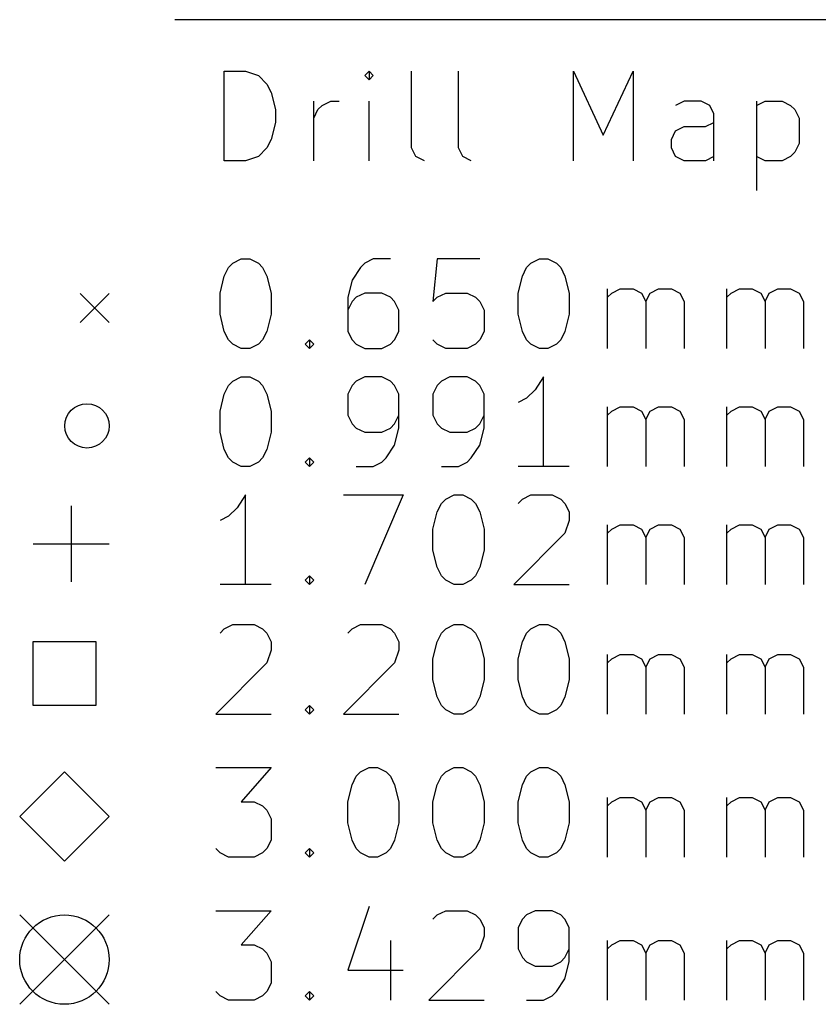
# Model space of a CAD drawing. Extents: x 72.3 to 144.3, y -105.6 to -13.5.
# Tile 1 of 6: x 72.3 to 90.2, y -104.9 to -82.9. Entities that reach past the tile are written whole.
import ezdxf

# ---------------------------------------------------------------- set-up
doc = ezdxf.new("R2010")
doc.units = 0
doc.layers.add('BLACK', color=7, linetype='CONTINUOUS')

msp = doc.modelspace()

# ---------------------------------------------------------------- linework, layer by layer
at = {"layer": 'BLACK', "linetype": 'CONTINUOUS'}
for p, q in [((140.25, -82.875), (75.7916, -82.875)), ((76.9012, -86.0297), (76.9012, -84.0297)), ((76.9012, -84.0297), (77.3773, -84.0297)), ((77.3773, -84.0297), (77.6631, -84.125)), ((77.6631, -84.125), (77.8535, -84.3154)), ((80.1392, -84.0297), (80.044, -84.125)), ((80.044, -84.125), (80.1392, -84.2202)), ((80.2345, -84.125), (80.1392, -84.0297)), ((80.1392, -84.0297), (80.1392, -84.2202)), ((80.1392, -84.2202), (80.2345, -84.125)), ((81.0916, -85.744), (81.0916, -84.0297)), ((82.1392, -85.744), (82.1392, -84.0297)), ((84.7107, -86.0297), (84.7107, -84.0297)), ((84.7107, -84.0297), (85.3773, -85.4583)), ((85.3773, -85.4583), (86.044, -84.0297)), ((86.044, -84.0297), (86.044, -86.0297)), ((77.8535, -84.3154), (77.9488, -84.5059)), ((77.9488, -84.5059), (78.044, -84.8869)), ((78.9012, -86.0297), (78.9012, -84.6964)), ((78.9964, -84.8869), (79.0916, -84.7916)), ((79.0916, -84.7916), (79.2821, -84.6964)), ((79.2821, -84.6964), (79.4726, -84.6964)), ((80.1392, -86.0297), (80.1392, -84.6964)), ((87.1869, -84.6964), (86.9964, -84.7916)), ((87.5678, -84.6964), (87.1869, -84.6964)), ((87.7583, -84.7916), (87.5678, -84.6964)), ((87.8535, -84.9821), (87.7583, -84.7916)), ((88.8059, -84.6964), (88.8059, -86.6964)), ((88.8059, -84.7916), (88.9964, -84.6964)), ((88.9964, -84.6964), (89.3773, -84.6964)), ((89.3773, -84.6964), (89.5678, -84.7916)), ((89.5678, -84.7916), (89.6631, -84.8869)), ((78.044, -84.8869), (78.044, -85.1726)), ((78.9012, -85.0773), (78.9964, -84.8869)), ((87.8535, -86.0297), (87.8535, -84.9821)), ((89.6631, -84.8869), (89.7583, -85.0773)), ((78.044, -85.1726), (77.9488, -85.5535)), ((87.6631, -85.2678), (87.8535, -85.1726)), ((89.7583, -85.0773), (89.7583, -85.6488)), ((86.9012, -85.5535), (86.9964, -85.3631)), ((86.9964, -85.3631), (87.1869, -85.2678)), ((87.1869, -85.2678), (87.6631, -85.2678)), ((77.9488, -85.5535), (77.8535, -85.744)), ((86.9012, -85.744), (86.9012, -85.5535)), ((89.7583, -85.6488), (89.6631, -85.8392)), ((77.8535, -85.744), (77.6631, -85.9345)), ((81.1869, -85.9345), (81.0916, -85.744)), ((82.2345, -85.9345), (82.1392, -85.744)), ((86.9964, -85.9345), (86.9012, -85.744)), ((89.6631, -85.8392), (89.5678, -85.9345)), ((77.3773, -86.0297), (76.9012, -86.0297)), ((77.6631, -85.9345), (77.3773, -86.0297)), ((81.3773, -86.0297), (81.1869, -85.9345)), ((82.425, -86.0297), (82.2345, -85.9345)), ((87.1869, -86.0297), (86.9964, -85.9345)), ((87.6631, -86.0297), (87.1869, -86.0297)), ((87.8535, -85.9345), (87.6631, -86.0297)), ((88.9964, -86.0297), (88.8059, -85.9345)), ((89.3773, -86.0297), (88.9964, -86.0297)), ((89.5678, -85.9345), (89.3773, -86.0297)), ((76.9964, -88.4202), (77.0916, -88.325)), ((77.0916, -88.325), (77.2821, -88.2297)), ((77.2821, -88.2297), (77.4726, -88.2297)), ((77.4726, -88.2297), (77.6631, -88.325)), ((77.6631, -88.325), (77.7583, -88.4202)), ((80.044, -88.325), (79.9488, -88.4202)), ((80.2345, -88.2297), (80.044, -88.325)), ((80.6154, -88.2297), (80.2345, -88.2297)), ((81.6631, -88.2297), (81.5678, -89.1821)), ((82.6154, -88.2297), (81.6631, -88.2297)), ((83.6631, -88.4202), (83.7583, -88.325)), ((83.7583, -88.325), (83.9488, -88.2297)), ((83.9488, -88.2297), (84.1392, -88.2297)), ((84.1392, -88.2297), (84.3297, -88.325)), ((84.3297, -88.325), (84.425, -88.4202)), ((76.9012, -88.6107), (76.9964, -88.4202)), ((77.7583, -88.4202), (77.8535, -88.6107)), ((79.9488, -88.4202), (79.7583, -88.7059)), ((83.5678, -88.6107), (83.6631, -88.4202)), ((84.425, -88.4202), (84.5202, -88.6107)), ((76.8059, -88.9916), (76.9012, -88.6107)), ((77.8535, -88.6107), (77.9488, -88.9916)), ((79.7583, -88.7059), (79.6631, -89.0869)), ((83.4726, -88.9916), (83.5678, -88.6107)), ((84.5202, -88.6107), (84.6154, -88.9916)), ((73.675, -89), (74.325, -89.65)), ((74.325, -89), (73.675, -89.65)), ((76.8059, -89.4678), (76.8059, -88.9916)), ((77.9488, -88.9916), (77.9488, -89.4678)), ((80.044, -88.9916), (79.8535, -89.0869)), ((80.425, -88.9916), (80.044, -88.9916)), ((80.6154, -89.0869), (80.425, -88.9916)), ((81.6631, -89.0869), (81.8535, -88.9916)), ((81.8535, -88.9916), (82.3297, -88.9916)), ((82.3297, -88.9916), (82.5202, -89.0869)), ((83.4726, -89.4678), (83.4726, -88.9916)), ((84.6154, -88.9916), (84.6154, -89.4678)), ((85.4726, -90.2297), (85.4726, -88.8964)), ((85.4726, -89.0869), (85.5678, -88.9916)), ((85.5678, -88.9916), (85.7583, -88.8964)), ((85.7583, -88.8964), (86.044, -88.8964)), ((86.044, -88.8964), (86.2345, -88.9916)), ((86.2345, -88.9916), (86.3297, -89.1821)), ((86.3297, -89.1821), (86.425, -88.9916)), ((86.425, -88.9916), (86.6154, -88.8964)), ((86.6154, -88.8964), (86.9012, -88.8964)), ((86.9012, -88.8964), (87.0916, -88.9916)), ((87.0916, -88.9916), (87.1869, -89.1821)), ((88.1392, -90.2297), (88.1392, -88.8964)), ((88.1392, -89.0869), (88.2345, -88.9916)), ((88.2345, -88.9916), (88.425, -88.8964)), ((88.425, -88.8964), (88.7107, -88.8964)), ((88.7107, -88.8964), (88.9012, -88.9916)), ((88.9012, -88.9916), (88.9964, -89.1821)), ((88.9964, -89.1821), (89.0916, -88.9916)), ((89.0916, -88.9916), (89.2821, -88.8964)), ((89.2821, -88.8964), (89.5678, -88.8964)), ((89.5678, -88.8964), (89.7583, -88.9916)), ((89.7583, -88.9916), (89.8535, -89.1821)), ((79.6631, -89.0869), (79.6631, -89.8488)), ((79.7583, -89.1821), (79.6631, -89.3726)), ((79.8535, -89.0869), (79.7583, -89.1821)), ((80.7107, -89.1821), (80.6154, -89.0869)), ((80.8059, -89.3726), (80.7107, -89.1821)), ((81.5678, -89.1821), (81.6631, -89.0869)), ((82.5202, -89.0869), (82.6154, -89.1821)), ((82.6154, -89.1821), (82.7107, -89.3726)), ((86.3297, -89.1821), (86.3297, -90.2297)), ((87.1869, -89.1821), (87.1869, -90.2297)), ((88.9964, -89.1821), (88.9964, -90.2297)), ((89.8535, -89.1821), (89.8535, -90.2297)), ((80.8059, -89.8488), (80.8059, -89.3726)), ((82.7107, -89.3726), (82.7107, -89.8488)), ((76.9012, -89.8488), (76.8059, -89.4678)), ((77.9488, -89.4678), (77.8535, -89.8488)), ((83.5678, -89.8488), (83.4726, -89.4678)), ((84.6154, -89.4678), (84.5202, -89.8488)), ((76.9964, -90.0392), (76.9012, -89.8488)), ((77.8535, -89.8488), (77.7583, -90.0392)), ((79.6631, -89.8488), (79.7583, -90.0392)), ((80.7107, -90.0392), (80.8059, -89.8488)), ((82.7107, -89.8488), (82.6154, -90.0392)), ((83.6631, -90.0392), (83.5678, -89.8488)), ((84.5202, -89.8488), (84.425, -90.0392)), ((77.0916, -90.1345), (76.9964, -90.0392)), ((77.7583, -90.0392), (77.6631, -90.1345)), ((78.7107, -90.1345), (78.8059, -90.0392)), ((78.8059, -90.0392), (78.9012, -90.1345)), ((78.8059, -90.0392), (78.8059, -90.2297)), ((79.7583, -90.0392), (79.8535, -90.1345)), ((80.6154, -90.1345), (80.7107, -90.0392)), ((81.6631, -90.1345), (81.5678, -90.0392)), ((82.6154, -90.0392), (82.5202, -90.1345)), ((83.7583, -90.1345), (83.6631, -90.0392)), ((84.425, -90.0392), (84.3297, -90.1345)), ((77.2821, -90.2297), (77.0916, -90.1345)), ((77.4726, -90.2297), (77.2821, -90.2297)), ((77.6631, -90.1345), (77.4726, -90.2297)), ((78.8059, -90.2297), (78.7107, -90.1345)), ((78.9012, -90.1345), (78.8059, -90.2297)), ((79.8535, -90.1345), (80.044, -90.2297)), ((80.044, -90.2297), (80.425, -90.2297)), ((80.425, -90.2297), (80.6154, -90.1345)), ((81.8535, -90.2297), (81.6631, -90.1345)), ((82.3297, -90.2297), (81.8535, -90.2297)), ((82.5202, -90.1345), (82.3297, -90.2297)), ((83.9488, -90.2297), (83.7583, -90.1345)), ((84.1392, -90.2297), (83.9488, -90.2297)), ((84.3297, -90.1345), (84.1392, -90.2297)), ((76.9964, -91.0602), (77.0916, -90.965)), ((77.0916, -90.965), (77.2821, -90.8697)), ((77.2821, -90.8697), (77.4726, -90.8697)), ((77.4726, -90.8697), (77.6631, -90.965)), ((77.6631, -90.965), (77.7583, -91.0602)), ((79.8535, -90.965), (79.7583, -91.0602)), ((80.044, -90.8697), (79.8535, -90.965)), ((80.425, -90.8697), (80.044, -90.8697)), ((80.6154, -90.965), (80.425, -90.8697)), ((80.7107, -91.0602), (80.6154, -90.965)), ((81.7583, -90.965), (81.6631, -91.0602)), ((81.9488, -90.8697), (81.7583, -90.965)), ((82.3297, -90.8697), (81.9488, -90.8697)), ((82.5202, -90.965), (82.3297, -90.8697)), ((82.6154, -91.0602), (82.5202, -90.965)), ((84.044, -90.8697), (83.8535, -91.1554)), ((84.044, -92.8697), (84.044, -90.8697)), ((76.9012, -91.2507), (76.9964, -91.0602)), ((77.7583, -91.0602), (77.8535, -91.2507)), ((79.7583, -91.0602), (79.6631, -91.2507)), ((80.8059, -91.2507), (80.7107, -91.0602)), ((81.6631, -91.0602), (81.5678, -91.2507)), ((82.7107, -91.2507), (82.6154, -91.0602)), ((83.8535, -91.1554), (83.6631, -91.3459)), ((76.8059, -91.6316), (76.9012, -91.2507)), ((77.8535, -91.2507), (77.9488, -91.6316)), ((79.6631, -91.2507), (79.6631, -91.7269)), ((80.8059, -92.0126), (80.8059, -91.2507)), ((81.5678, -91.2507), (81.5678, -91.7269)), ((82.7107, -92.0126), (82.7107, -91.2507)), ((83.6631, -91.3459), (83.4726, -91.4412)), ((76.8059, -92.1078), (76.8059, -91.6316)), ((77.9488, -91.6316), (77.9488, -92.1078)), ((85.4726, -92.8697), (85.4726, -91.5364)), ((85.4726, -91.7269), (85.5678, -91.6316)), ((85.5678, -91.6316), (85.7583, -91.5364)), ((85.7583, -91.5364), (86.044, -91.5364)), ((86.044, -91.5364), (86.2345, -91.6316)), ((86.2345, -91.6316), (86.3297, -91.8221)), ((86.3297, -91.8221), (86.425, -91.6316)), ((86.425, -91.6316), (86.6154, -91.5364)), ((86.6154, -91.5364), (86.9012, -91.5364)), ((86.9012, -91.5364), (87.0916, -91.6316)), ((87.0916, -91.6316), (87.1869, -91.8221)), ((88.1392, -92.8697), (88.1392, -91.5364)), ((88.1392, -91.7269), (88.2345, -91.6316)), ((88.2345, -91.6316), (88.425, -91.5364)), ((88.425, -91.5364), (88.7107, -91.5364)), ((88.7107, -91.5364), (88.9012, -91.6316)), ((88.9012, -91.6316), (88.9964, -91.8221)), ((88.9964, -91.8221), (89.0916, -91.6316)), ((89.0916, -91.6316), (89.2821, -91.5364)), ((89.2821, -91.5364), (89.5678, -91.5364)), ((89.5678, -91.5364), (89.7583, -91.6316)), ((89.7583, -91.6316), (89.8535, -91.8221)), ((79.6631, -91.7269), (79.7583, -91.9173)), ((80.7107, -91.9173), (80.8059, -91.7269)), ((81.5678, -91.7269), (81.6631, -91.9173)), ((82.6154, -91.9173), (82.7107, -91.7269)), ((86.3297, -91.8221), (86.3297, -92.8697)), ((87.1869, -91.8221), (87.1869, -92.8697)), ((88.9964, -91.8221), (88.9964, -92.8697)), ((89.8535, -91.8221), (89.8535, -92.8697)), ((79.7583, -91.9173), (79.8535, -92.0126)), ((79.8535, -92.0126), (80.044, -92.1078)), ((80.425, -92.1078), (80.6154, -92.0126)), ((80.6154, -92.0126), (80.7107, -91.9173)), ((80.7107, -92.3935), (80.8059, -92.0126)), ((81.6631, -91.9173), (81.7583, -92.0126)), ((81.7583, -92.0126), (81.9488, -92.1078)), ((82.3297, -92.1078), (82.5202, -92.0126)), ((82.5202, -92.0126), (82.6154, -91.9173)), ((82.6154, -92.3935), (82.7107, -92.0126)), ((76.9012, -92.4888), (76.8059, -92.1078)), ((77.9488, -92.1078), (77.8535, -92.4888)), ((80.044, -92.1078), (80.425, -92.1078)), ((81.9488, -92.1078), (82.3297, -92.1078)), ((76.9964, -92.6792), (76.9012, -92.4888)), ((77.8535, -92.4888), (77.7583, -92.6792)), ((80.5202, -92.6792), (80.7107, -92.3935)), ((82.425, -92.6792), (82.6154, -92.3935)), ((77.0916, -92.7745), (76.9964, -92.6792)), ((77.7583, -92.6792), (77.6631, -92.7745)), ((78.7107, -92.7745), (78.8059, -92.6792)), ((78.8059, -92.6792), (78.9012, -92.7745)), ((78.8059, -92.6792), (78.8059, -92.8697)), ((80.425, -92.7745), (80.5202, -92.6792)), ((82.3297, -92.7745), (82.425, -92.6792)), ((77.2821, -92.8697), (77.0916, -92.7745)), ((77.4726, -92.8697), (77.2821, -92.8697)), ((77.6631, -92.7745), (77.4726, -92.8697)), ((78.8059, -92.8697), (78.7107, -92.7745)), ((78.9012, -92.7745), (78.8059, -92.8697)), ((79.8535, -92.8697), (80.2345, -92.8697)), ((80.2345, -92.8697), (80.425, -92.7745)), ((81.7583, -92.8697), (82.1392, -92.8697)), ((82.1392, -92.8697), (82.3297, -92.7745)), ((84.6154, -92.8697), (83.4726, -92.8697)), ((77.3773, -93.5097), (77.1869, -93.7954)), ((77.3773, -95.5097), (77.3773, -93.5097)), ((79.5678, -93.5097), (80.9012, -93.5097)), ((80.9012, -93.5097), (80.044, -95.5097)), ((81.7583, -93.7002), (81.8535, -93.605)), ((81.8535, -93.605), (82.044, -93.5097)), ((82.044, -93.5097), (82.2345, -93.5097)), ((82.2345, -93.5097), (82.425, -93.605)), ((82.425, -93.605), (82.5202, -93.7002)), ((83.4726, -93.7002), (83.5678, -93.605)), ((83.5678, -93.605), (83.7583, -93.5097)), ((83.7583, -93.5097), (84.2345, -93.5097)), ((84.2345, -93.5097), (84.425, -93.605)), ((84.425, -93.605), (84.5202, -93.7002)), ((73.4741, -93.7541), (73.4741, -95.4559)), ((77.1869, -93.7954), (76.9964, -93.9859)), ((81.6631, -93.8907), (81.7583, -93.7002)), ((82.5202, -93.7002), (82.6154, -93.8907)), ((84.5202, -93.7002), (84.6154, -93.8907)), ((76.9964, -93.9859), (76.8059, -94.0812)), ((81.5678, -94.2716), (81.6631, -93.8907)), ((82.6154, -93.8907), (82.7107, -94.2716)), ((84.6154, -93.8907), (84.6154, -94.0812)), ((81.5678, -94.7478), (81.5678, -94.2716)), ((82.7107, -94.2716), (82.7107, -94.7478)), ((84.6154, -94.0812), (84.5202, -94.3669)), ((85.4726, -95.5097), (85.4726, -94.1764)), ((85.4726, -94.3669), (85.5678, -94.2716)), ((85.5678, -94.2716), (85.7583, -94.1764)), ((85.7583, -94.1764), (86.044, -94.1764)), ((86.044, -94.1764), (86.2345, -94.2716)), ((86.2345, -94.2716), (86.3297, -94.4621)), ((86.3297, -94.4621), (86.425, -94.2716)), ((86.425, -94.2716), (86.6154, -94.1764)), ((86.6154, -94.1764), (86.9012, -94.1764)), ((86.9012, -94.1764), (87.0916, -94.2716)), ((87.0916, -94.2716), (87.1869, -94.4621)), ((88.1392, -95.5097), (88.1392, -94.1764)), ((88.1392, -94.3669), (88.2345, -94.2716)), ((88.2345, -94.2716), (88.425, -94.1764)), ((88.425, -94.1764), (88.7107, -94.1764)), ((88.7107, -94.1764), (88.9012, -94.2716)), ((88.9012, -94.2716), (88.9964, -94.4621)), ((88.9964, -94.4621), (89.0916, -94.2716)), ((89.0916, -94.2716), (89.2821, -94.1764)), ((89.2821, -94.1764), (89.5678, -94.1764)), ((89.5678, -94.1764), (89.7583, -94.2716)), ((89.7583, -94.2716), (89.8535, -94.4621)), ((84.5202, -94.3669), (83.3773, -95.5097)), ((86.3297, -94.4621), (86.3297, -95.5097)), ((87.1869, -94.4621), (87.1869, -95.5097)), ((88.9964, -94.4621), (88.9964, -95.5097)), ((89.8535, -94.4621), (89.8535, -95.5097)), ((72.6232, -94.605), (74.325, -94.605)), ((81.6631, -95.1288), (81.5678, -94.7478)), ((82.7107, -94.7478), (82.6154, -95.1288)), ((81.7583, -95.3192), (81.6631, -95.1288)), ((82.6154, -95.1288), (82.5202, -95.3192)), ((78.7107, -95.4145), (78.8059, -95.3192)), ((78.8059, -95.3192), (78.9012, -95.4145)), ((78.8059, -95.3192), (78.8059, -95.5097)), ((81.8535, -95.4145), (81.7583, -95.3192)), ((82.5202, -95.3192), (82.425, -95.4145)), ((77.9488, -95.5097), (76.8059, -95.5097)), ((78.8059, -95.5097), (78.7107, -95.4145)), ((78.9012, -95.4145), (78.8059, -95.5097)), ((82.044, -95.5097), (81.8535, -95.4145)), ((82.2345, -95.5097), (82.044, -95.5097)), ((82.425, -95.4145), (82.2345, -95.5097)), ((83.3773, -95.5097), (84.6154, -95.5097)), ((76.9012, -96.5068), (77.0916, -96.4115)), ((77.0916, -96.4115), (77.5678, -96.4115)), ((77.5678, -96.4115), (77.7583, -96.5068)), ((79.7583, -96.5068), (79.9488, -96.4115)), ((79.9488, -96.4115), (80.425, -96.4115)), ((80.425, -96.4115), (80.6154, -96.5068)), ((81.8535, -96.5068), (82.044, -96.4115)), ((82.044, -96.4115), (82.2345, -96.4115)), ((82.2345, -96.4115), (82.425, -96.5068)), ((83.7583, -96.5068), (83.9488, -96.4115)), ((83.9488, -96.4115), (84.1392, -96.4115)), ((84.1392, -96.4115), (84.3297, -96.5068)), ((76.8059, -96.602), (76.9012, -96.5068)), ((77.7583, -96.5068), (77.8535, -96.602)), ((77.8535, -96.602), (77.9488, -96.7925)), ((79.6631, -96.602), (79.7583, -96.5068)), ((80.6154, -96.5068), (80.7107, -96.602)), ((80.7107, -96.602), (80.8059, -96.7925)), ((81.6631, -96.7925), (81.7583, -96.602)), ((81.7583, -96.602), (81.8535, -96.5068)), ((82.425, -96.5068), (82.5202, -96.602)), ((82.5202, -96.602), (82.6154, -96.7925)), ((83.5678, -96.7925), (83.6631, -96.602)), ((83.6631, -96.602), (83.7583, -96.5068)), ((84.3297, -96.5068), (84.425, -96.602)), ((84.425, -96.602), (84.5202, -96.7925)), ((74.0321, -96.7996), (72.6179, -96.7996)), ((72.6179, -96.7996), (72.6179, -98.2139)), ((74.0321, -98.2139), (74.0321, -96.7996)), ((77.9488, -96.7925), (77.9488, -96.983)), ((80.8059, -96.7925), (80.8059, -96.983)), ((81.5678, -97.1734), (81.6631, -96.7925)), ((82.6154, -96.7925), (82.7107, -97.1734)), ((83.4726, -97.1734), (83.5678, -96.7925)), ((84.5202, -96.7925), (84.6154, -97.1734)), ((77.9488, -96.983), (77.8535, -97.2687)), ((80.8059, -96.983), (80.7107, -97.2687)), ((85.4726, -98.4115), (85.4726, -97.0782)), ((85.5678, -97.1734), (85.7583, -97.0782)), ((85.7583, -97.0782), (86.044, -97.0782)), ((86.044, -97.0782), (86.2345, -97.1734)), ((86.425, -97.1734), (86.6154, -97.0782)), ((86.6154, -97.0782), (86.9012, -97.0782)), ((86.9012, -97.0782), (87.0916, -97.1734)), ((88.1392, -98.4115), (88.1392, -97.0782)), ((88.2345, -97.1734), (88.425, -97.0782)), ((88.425, -97.0782), (88.7107, -97.0782)), ((88.7107, -97.0782), (88.9012, -97.1734)), ((89.0916, -97.1734), (89.2821, -97.0782)), ((89.2821, -97.0782), (89.5678, -97.0782)), ((89.5678, -97.0782), (89.7583, -97.1734)), ((77.8535, -97.2687), (76.7107, -98.4115)), ((80.7107, -97.2687), (79.5678, -98.4115)), ((81.5678, -97.6496), (81.5678, -97.1734)), ((82.7107, -97.1734), (82.7107, -97.6496)), ((83.4726, -97.6496), (83.4726, -97.1734)), ((84.6154, -97.1734), (84.6154, -97.6496)), ((85.4726, -97.2687), (85.5678, -97.1734)), ((86.2345, -97.1734), (86.3297, -97.3639)), ((86.3297, -97.3639), (86.425, -97.1734)), ((86.3297, -97.3639), (86.3297, -98.4115)), ((87.0916, -97.1734), (87.1869, -97.3639)), ((87.1869, -97.3639), (87.1869, -98.4115)), ((88.1392, -97.2687), (88.2345, -97.1734)), ((88.9012, -97.1734), (88.9964, -97.3639)), ((88.9964, -97.3639), (89.0916, -97.1734)), ((88.9964, -97.3639), (88.9964, -98.4115)), ((89.7583, -97.1734), (89.8535, -97.3639)), ((89.8535, -97.3639), (89.8535, -98.4115)), ((81.6631, -98.0306), (81.5678, -97.6496)), ((82.7107, -97.6496), (82.6154, -98.0306)), ((83.5678, -98.0306), (83.4726, -97.6496)), ((84.6154, -97.6496), (84.5202, -98.0306)), ((81.7583, -98.221), (81.6631, -98.0306)), ((82.6154, -98.0306), (82.5202, -98.221)), ((83.6631, -98.221), (83.5678, -98.0306)), ((84.5202, -98.0306), (84.425, -98.221)), ((72.6179, -98.2139), (74.0321, -98.2139)), ((78.7107, -98.3163), (78.8059, -98.221)), ((78.8059, -98.221), (78.9012, -98.3163)), ((78.8059, -98.221), (78.8059, -98.4115)), ((81.8535, -98.3163), (81.7583, -98.221)), ((82.5202, -98.221), (82.425, -98.3163)), ((83.7583, -98.3163), (83.6631, -98.221)), ((84.425, -98.221), (84.3297, -98.3163)), ((76.7107, -98.4115), (77.9488, -98.4115)), ((78.8059, -98.4115), (78.7107, -98.3163)), ((78.9012, -98.3163), (78.8059, -98.4115)), ((79.5678, -98.4115), (80.8059, -98.4115)), ((82.044, -98.4115), (81.8535, -98.3163)), ((82.2345, -98.4115), (82.044, -98.4115)), ((82.425, -98.3163), (82.2345, -98.4115)), ((83.9488, -98.4115), (83.7583, -98.3163)), ((84.1392, -98.4115), (83.9488, -98.4115)), ((84.3297, -98.3163), (84.1392, -98.4115)), ((73.325, -99.7068), (72.325, -100.707)), ((74.325, -100.707), (73.325, -99.7068)), ((76.7107, -99.6115), (77.9488, -99.6115)), ((77.9488, -99.6115), (77.2821, -100.373)), ((79.7583, -99.9925), (79.8535, -99.802)), ((79.8535, -99.802), (79.9488, -99.7068)), ((79.9488, -99.7068), (80.1392, -99.6115)), ((80.1392, -99.6115), (80.3297, -99.6115)), ((80.3297, -99.6115), (80.5202, -99.7068)), ((80.5202, -99.7068), (80.6154, -99.802)), ((80.6154, -99.802), (80.7107, -99.9925)), ((81.6631, -99.9925), (81.7583, -99.802)), ((81.7583, -99.802), (81.8535, -99.7068)), ((81.8535, -99.7068), (82.044, -99.6115)), ((82.044, -99.6115), (82.2345, -99.6115)), ((82.2345, -99.6115), (82.425, -99.7068)), ((82.425, -99.7068), (82.5202, -99.802)), ((82.5202, -99.802), (82.6154, -99.9925)), ((83.5678, -99.9925), (83.6631, -99.802)), ((83.6631, -99.802), (83.7583, -99.7068)), ((83.7583, -99.7068), (83.9488, -99.6115)), ((83.9488, -99.6115), (84.1392, -99.6115)), ((84.1392, -99.6115), (84.3297, -99.7068)), ((84.3297, -99.7068), (84.425, -99.802)), ((84.425, -99.802), (84.5202, -99.9925)), ((79.6631, -100.373), (79.7583, -99.9925)), ((80.7107, -99.9925), (80.8059, -100.373)), ((81.5678, -100.373), (81.6631, -99.9925)), ((82.6154, -99.9925), (82.7107, -100.373)), ((83.4726, -100.373), (83.5678, -99.9925)), ((84.5202, -99.9925), (84.6154, -100.373)), ((77.2821, -100.373), (77.5678, -100.373)), ((77.5678, -100.373), (77.7583, -100.469)), ((79.6631, -100.85), (79.6631, -100.373)), ((80.8059, -100.373), (80.8059, -100.85)), ((81.5678, -100.85), (81.5678, -100.373)), ((82.7107, -100.373), (82.7107, -100.85)), ((83.4726, -100.85), (83.4726, -100.373)), ((84.6154, -100.373), (84.6154, -100.85)), ((85.4726, -101.612), (85.4726, -100.278)), ((85.4726, -100.469), (85.5678, -100.373)), ((85.5678, -100.373), (85.7583, -100.278)), ((85.7583, -100.278), (86.044, -100.278)), ((86.044, -100.278), (86.2345, -100.373)), ((86.2345, -100.373), (86.3297, -100.564)), ((86.3297, -100.564), (86.425, -100.373)), ((86.425, -100.373), (86.6154, -100.278)), ((86.6154, -100.278), (86.9012, -100.278)), ((86.9012, -100.278), (87.0916, -100.373)), ((87.0916, -100.373), (87.1869, -100.564)), ((88.1392, -101.612), (88.1392, -100.278)), ((88.1392, -100.469), (88.2345, -100.373)), ((88.2345, -100.373), (88.425, -100.278)), ((88.425, -100.278), (88.7107, -100.278)), ((88.7107, -100.278), (88.9012, -100.373)), ((88.9012, -100.373), (88.9964, -100.564)), ((88.9964, -100.564), (89.0916, -100.373)), ((89.0916, -100.373), (89.2821, -100.278)), ((89.2821, -100.278), (89.5678, -100.278)), ((89.5678, -100.278), (89.7583, -100.373)), ((89.7583, -100.373), (89.8535, -100.564)), ((77.7583, -100.469), (77.8535, -100.564)), ((77.8535, -100.564), (77.9488, -100.754)), ((86.3297, -100.564), (86.3297, -101.612)), ((87.1869, -100.564), (87.1869, -101.612)), ((88.9964, -100.564), (88.9964, -101.612)), ((89.8535, -100.564), (89.8535, -101.612)), ((72.325, -100.707), (73.325, -101.707)), ((73.325, -101.707), (74.325, -100.707)), ((77.9488, -100.754), (77.9488, -101.231)), ((79.7583, -101.231), (79.6631, -100.85)), ((80.8059, -100.85), (80.7107, -101.231)), ((81.6631, -101.231), (81.5678, -100.85)), ((82.7107, -100.85), (82.6154, -101.231)), ((83.5678, -101.231), (83.4726, -100.85)), ((84.6154, -100.85), (84.5202, -101.231)), ((77.9488, -101.231), (77.8535, -101.421)), ((79.8535, -101.421), (79.7583, -101.231)), ((80.7107, -101.231), (80.6154, -101.421)), ((81.7583, -101.421), (81.6631, -101.231)), ((82.6154, -101.231), (82.5202, -101.421)), ((83.6631, -101.421), (83.5678, -101.231)), ((84.5202, -101.231), (84.425, -101.421)), ((76.8059, -101.516), (76.7107, -101.421)), ((76.9964, -101.612), (76.8059, -101.516)), ((77.7583, -101.516), (77.5678, -101.612)), ((77.8535, -101.421), (77.7583, -101.516)), ((78.7107, -101.516), (78.8059, -101.421)), ((78.8059, -101.612), (78.7107, -101.516)), ((78.8059, -101.421), (78.9012, -101.516)), ((78.8059, -101.421), (78.8059, -101.612)), ((78.9012, -101.516), (78.8059, -101.612)), ((79.9488, -101.516), (79.8535, -101.421)), ((80.1392, -101.612), (79.9488, -101.516)), ((80.5202, -101.516), (80.3297, -101.612)), ((80.6154, -101.421), (80.5202, -101.516)), ((81.8535, -101.516), (81.7583, -101.421)), ((82.044, -101.612), (81.8535, -101.516)), ((82.425, -101.516), (82.2345, -101.612)), ((82.5202, -101.421), (82.425, -101.516)), ((83.7583, -101.516), (83.6631, -101.421)), ((83.9488, -101.612), (83.7583, -101.516)), ((84.3297, -101.516), (84.1392, -101.612)), ((84.425, -101.421), (84.3297, -101.516)), ((77.5678, -101.612), (76.9964, -101.612)), ((80.3297, -101.612), (80.1392, -101.612)), ((82.2345, -101.612), (82.044, -101.612)), ((84.1392, -101.612), (83.9488, -101.612)), ((76.7107, -102.812), (77.9488, -102.812)), ((77.9488, -102.812), (77.2821, -103.573)), ((80.1392, -102.716), (79.6631, -104.145)), ((81.6631, -102.907), (81.8535, -102.812)), ((81.8535, -102.812), (82.3297, -102.812)), ((82.3297, -102.812), (82.5202, -102.907)), ((83.8535, -102.812), (83.6631, -102.907)), ((84.2345, -102.812), (83.8535, -102.812)), ((84.425, -102.907), (84.2345, -102.812)), ((72.325, -102.907), (74.325, -104.907)), ((74.325, -102.907), (72.325, -104.907)), ((81.5678, -103.002), (81.6631, -102.907)), ((82.5202, -102.907), (82.6154, -103.002)), ((82.6154, -103.002), (82.7107, -103.192)), ((83.5678, -103.002), (83.4726, -103.192)), ((83.6631, -102.907), (83.5678, -103.002)), ((84.5202, -103.002), (84.425, -102.907)), ((84.6154, -103.192), (84.5202, -103.002)), ((82.7107, -103.192), (82.7107, -103.383)), ((83.4726, -103.192), (83.4726, -103.669)), ((84.6154, -103.954), (84.6154, -103.192)), ((80.6154, -103.478), (80.6154, -104.812)), ((82.7107, -103.383), (82.6154, -103.669)), ((85.4726, -104.812), (85.4726, -103.478)), ((85.5678, -103.573), (85.7583, -103.478)), ((85.7583, -103.478), (86.044, -103.478)), ((86.044, -103.478), (86.2345, -103.573)), ((86.425, -103.573), (86.6154, -103.478)), ((86.6154, -103.478), (86.9012, -103.478)), ((86.9012, -103.478), (87.0916, -103.573)), ((88.1392, -104.812), (88.1392, -103.478)), ((88.2345, -103.573), (88.425, -103.478)), ((88.425, -103.478), (88.7107, -103.478)), ((88.7107, -103.478), (88.9012, -103.573)), ((89.0916, -103.573), (89.2821, -103.478)), ((89.2821, -103.478), (89.5678, -103.478)), ((89.5678, -103.478), (89.7583, -103.573)), ((77.2821, -103.573), (77.5678, -103.573)), ((77.5678, -103.573), (77.7583, -103.669)), ((77.7583, -103.669), (77.8535, -103.764)), ((77.8535, -103.764), (77.9488, -103.954)), ((82.6154, -103.669), (81.4726, -104.812)), ((83.4726, -103.669), (83.5678, -103.859)), ((84.5202, -103.859), (84.6154, -103.669)), ((85.4726, -103.669), (85.5678, -103.573)), ((86.2345, -103.573), (86.3297, -103.764)), ((86.3297, -103.764), (86.425, -103.573)), ((86.3297, -103.764), (86.3297, -104.812)), ((87.0916, -103.573), (87.1869, -103.764)), ((87.1869, -103.764), (87.1869, -104.812)), ((88.1392, -103.669), (88.2345, -103.573)), ((88.9012, -103.573), (88.9964, -103.764)), ((88.9964, -103.764), (89.0916, -103.573)), ((88.9964, -103.764), (88.9964, -104.812)), ((89.7583, -103.573), (89.8535, -103.764)), ((89.8535, -103.764), (89.8535, -104.812)), ((77.9488, -103.954), (77.9488, -104.431)), ((83.5678, -103.859), (83.6631, -103.954)), ((83.6631, -103.954), (83.8535, -104.05)), ((84.2345, -104.05), (84.425, -103.954)), ((84.425, -103.954), (84.5202, -103.859)), ((84.5202, -104.335), (84.6154, -103.954)), ((79.6631, -104.145), (80.9012, -104.145)), ((83.8535, -104.05), (84.2345, -104.05)), ((77.9488, -104.431), (77.8535, -104.621)), ((84.3297, -104.621), (84.5202, -104.335)), ((76.8059, -104.716), (76.7107, -104.621)), ((77.8535, -104.621), (77.7583, -104.716)), ((78.7107, -104.716), (78.8059, -104.621)), ((78.8059, -104.621), (78.9012, -104.716)), ((78.8059, -104.621), (78.8059, -104.812)), ((84.2345, -104.716), (84.3297, -104.621)), ((76.9964, -104.812), (76.8059, -104.716)), ((77.5678, -104.812), (76.9964, -104.812)), ((77.7583, -104.716), (77.5678, -104.812)), ((78.8059, -104.812), (78.7107, -104.716)), ((78.9012, -104.716), (78.8059, -104.812)), ((81.4726, -104.812), (82.7107, -104.812)), ((83.6631, -104.812), (84.044, -104.812)), ((84.044, -104.812), (84.2345, -104.716))]:
    msp.add_line(p, q, dxfattribs=at)
at = {"layer": 'BLACK'}
for centre, radius in [((73.8297, -91.965), 0.4953), ((73.325, -103.907), 1)]:
    msp.add_circle(centre, radius, dxfattribs=at)

doc.saveas('drawing.dxf')
